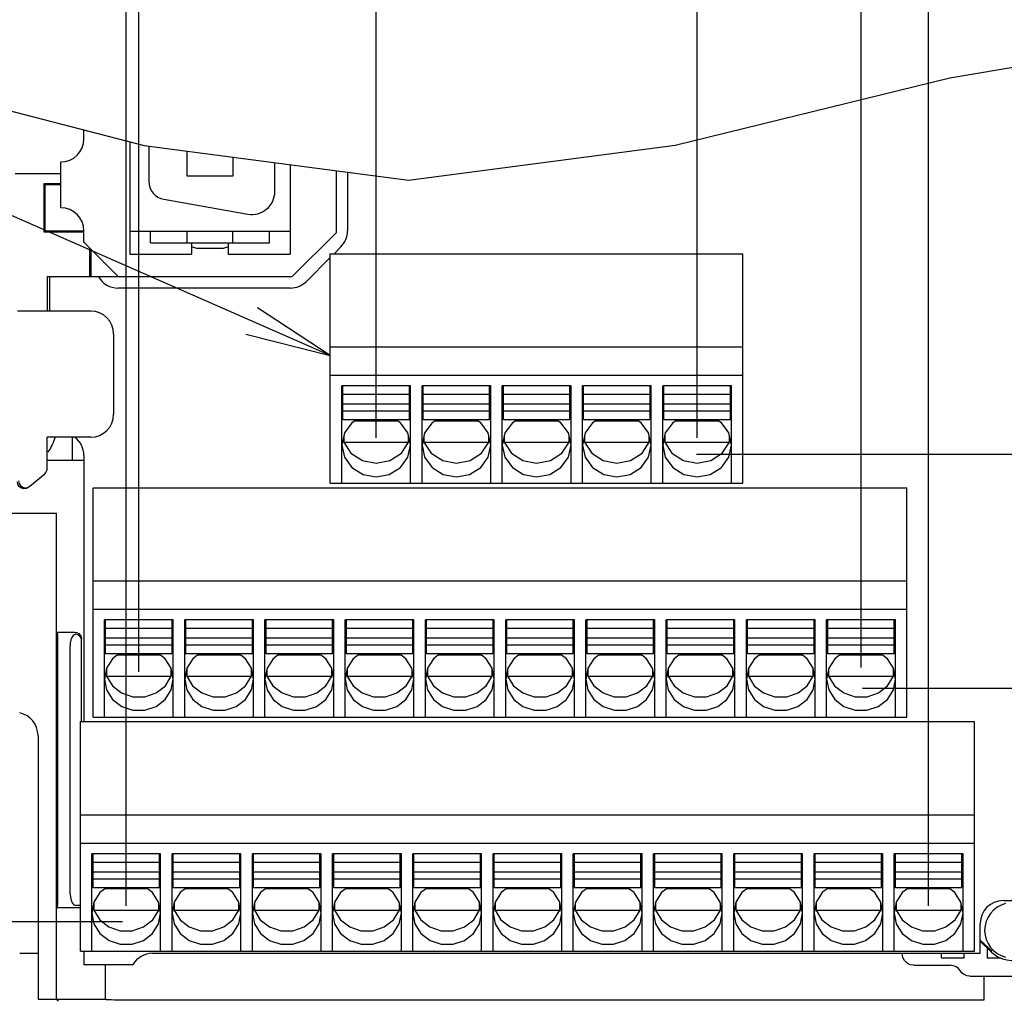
# Model space of a CAD drawing. Extents: x 36 to 410, y 13 to 287.
# Tile 11 of 16: x 227 to 262, y 83 to 117. Entities that reach past the tile are written whole.
import ezdxf

# ---------------------------------------------------------------- set-up
doc = ezdxf.new("R2010")
doc.units = 0
doc.header["$LTSCALE"] = 23.1
doc.layers.get('0').update_dxf_attribs({"linetype": 'CONTINUOUS'})
doc.layers.add('ALL_DIM', color=7, linetype='CONTINUOUS')
doc.layers.add('ALL_NOTE', color=7, linetype='CONTINUOUS')
doc.dimstyles.get("Standard").update_dxf_attribs({"dimtxt": 2.5, "dimasz": 2.5, "dimexe": 1.25, "dimexo": 0.625, "dimtad": 1, "dimcen": 2.5, "dimazin": 3, "dimtfac": 1, "dimtmove": 0, "dimatfit": 3})

# ---------------------------------------------------------------- blocks, each defined once
blk = doc.blocks.new('_OPEN')
at = {"color": 0, "linetype": 'BYBLOCK'}
for p, q in [((0, 0), (-1, 0.167)), ((-1, -0.167), (0, 0)), ((-1, 0), (0, 0))]:
    blk.add_line(p, q, dxfattribs=at)
blk = doc.blocks.new('*D22')
at = {"layer": 'ALL_DIM', "color": 2, "linetype": 'CONTINUOUS'}
for p, q in [((239.67, 102.38), (239.67, 129.848)), ((250.87, 102.38), (250.87, 129.848)), ((245.27, 128.848), (213.857, 128.848)), ((239.67, 128.848), (245.27, 128.848)), ((250.87, 128.848), (245.27, 128.848))]:
    blk.add_line(p, q, dxfattribs=at)
at = {"layer": 'ALL_DIM', "color": 2, "linetype": 'CONTINUOUS', "xscale": 3, "yscale": 3, "zscale": 3, "rotation": 180}
blk.add_blockref('_OPEN', (239.67, 128.848), dxfattribs=at)
at = {"layer": 'ALL_DIM', "color": 2, "linetype": 'CONTINUOUS', "xscale": 3, "yscale": 3, "zscale": 3}
blk.add_blockref('_OPEN', (250.87, 128.848), dxfattribs=at)
blk = doc.blocks.new('*D23')
at = {"layer": 'ALL_DIM', "color": 2, "linetype": 'CONTINUOUS'}
for p, q in [((250.87, 102.38), (250.87, 129.848)), ((258.95, 86.06), (258.95, 129.848)), ((250.87, 128.848), (245.87, 128.848)), ((245.87, 128.848), (254.91, 128.848)), ((269.925, 128.848), (254.91, 128.848)), ((258.95, 128.848), (269.925, 128.848))]:
    blk.add_line(p, q, dxfattribs=at)
at = {"layer": 'ALL_DIM', "color": 2, "linetype": 'CONTINUOUS', "xscale": 3, "yscale": 3, "zscale": 3}
blk.add_blockref('_OPEN', (250.87, 128.848), dxfattribs=at)
at = {"layer": 'ALL_DIM', "color": 2, "linetype": 'CONTINUOUS', "xscale": 3, "yscale": 3, "zscale": 3, "rotation": 180}
blk.add_blockref('_OPEN', (258.95, 128.848), dxfattribs=at)
blk = doc.blocks.new('*D24')
at = {"layer": 'ALL_DIM', "color": 2, "linetype": 'CONTINUOUS'}
for p, q in [((256.59, 126.818), (256.59, 136.335)), ((258.95, 86.06), (258.95, 136.335)), ((256.59, 135.335), (251.59, 135.335)), ((251.59, 135.335), (257.77, 135.335)), ((265.132, 135.335), (257.77, 135.335)), ((258.95, 135.335), (265.132, 135.335)), ((256.59, 94.375), (256.59, 120.742))]:
    blk.add_line(p, q, dxfattribs=at)
at = {"layer": 'ALL_DIM', "color": 2, "linetype": 'CONTINUOUS', "xscale": 3, "yscale": 3, "zscale": 3}
blk.add_blockref('_OPEN', (256.59, 135.335), dxfattribs=at)
at = {"layer": 'ALL_DIM', "color": 2, "linetype": 'CONTINUOUS', "xscale": 3, "yscale": 3, "zscale": 3, "rotation": 180}
blk.add_blockref('_OPEN', (258.95, 135.335), dxfattribs=at)
blk = doc.blocks.new('*D25')
at = {"layer": 'ALL_DIM', "color": 2, "linetype": 'CONTINUOUS'}
for p, q in [((231.39, 94.22), (231.39, 136.335)), ((256.59, 126.903), (256.59, 136.335)), ((231.39, 135.335), (243.99, 135.335)), ((256.59, 135.335), (243.99, 135.335))]:
    blk.add_line(p, q, dxfattribs=at)
at = {"layer": 'ALL_DIM', "color": 2, "linetype": 'CONTINUOUS', "xscale": 3, "yscale": 3, "zscale": 3, "rotation": 180}
blk.add_blockref('_OPEN', (231.39, 135.335), dxfattribs=at)
at = {"layer": 'ALL_DIM', "color": 2, "linetype": 'CONTINUOUS', "xscale": 3, "yscale": 3, "zscale": 3}
blk.add_blockref('_OPEN', (256.59, 135.335), dxfattribs=at)
blk = doc.blocks.new('*D26')
at = {"layer": 'ALL_DIM', "color": 2, "linetype": 'CONTINUOUS'}
for p, q in [((230.95, 86.06), (230.95, 144.48)), ((258.95, 86.06), (258.95, 144.48)), ((230.95, 143.48), (244.95, 143.48)), ((258.95, 143.48), (244.95, 143.48))]:
    blk.add_line(p, q, dxfattribs=at)
at = {"layer": 'ALL_DIM', "color": 2, "linetype": 'CONTINUOUS', "xscale": 3, "yscale": 3, "zscale": 3, "rotation": 180}
blk.add_blockref('_OPEN', (230.95, 143.48), dxfattribs=at)
at = {"layer": 'ALL_DIM', "color": 2, "linetype": 'CONTINUOUS', "xscale": 3, "yscale": 3, "zscale": 3}
blk.add_blockref('_OPEN', (258.95, 143.48), dxfattribs=at)
blk = doc.blocks.new('*D27')
at = {"layer": 'ALL_DIM', "color": 2, "linetype": 'CONTINUOUS'}
for p, q in [((197.07, 64.255), (197.07, 144.48)), ((230.95, 86.06), (230.95, 144.48)), ((197.07, 143.48), (214.01, 143.48)), ((230.95, 143.48), (214.01, 143.48))]:
    blk.add_line(p, q, dxfattribs=at)
at = {"layer": 'ALL_DIM', "color": 2, "linetype": 'CONTINUOUS', "xscale": 3, "yscale": 3, "zscale": 3, "rotation": 180}
blk.add_blockref('_OPEN', (197.07, 143.48), dxfattribs=at)
at = {"layer": 'ALL_DIM', "color": 2, "linetype": 'CONTINUOUS', "xscale": 3, "yscale": 3, "zscale": 3}
blk.add_blockref('_OPEN', (230.95, 143.48), dxfattribs=at)
blk = doc.blocks.new('*D29')
at = {"layer": 'ALL_DIM', "color": 2, "linetype": 'CONTINUOUS'}
for p, q in [((258.95, 86.06), (258.95, 123.322)), ((264.846, 86.06), (264.846, 123.322)), ((258.95, 122.322), (251.838, 122.322)), ((251.838, 122.322), (261.898, 122.322)), ((269.846, 122.322), (261.898, 122.322)), ((264.846, 122.322), (269.846, 122.322))]:
    blk.add_line(p, q, dxfattribs=at)
at = {"layer": 'ALL_DIM', "color": 2, "linetype": 'CONTINUOUS', "xscale": 3, "yscale": 3, "zscale": 3}
blk.add_blockref('_OPEN', (258.95, 122.322), dxfattribs=at)
at = {"layer": 'ALL_DIM', "color": 2, "linetype": 'CONTINUOUS', "xscale": 3, "yscale": 3, "zscale": 3, "rotation": 180}
blk.add_blockref('_OPEN', (264.846, 122.322), dxfattribs=at)
blk = doc.blocks.new('*D31')
at = {"layer": 'ALL_DIM', "color": 2, "linetype": 'CONTINUOUS'}
for p, q in [((176.769, 85.497), (171.744, 85.497)), ((172.744, 85.497), (172.744, 74.751)), ((230.822, 85.497), (183.016, 85.497)), ((172.744, 64.005), (172.744, 74.751)), ((194.58, 64.005), (171.744, 64.005))]:
    blk.add_line(p, q, dxfattribs=at)
at = {"layer": 'ALL_DIM', "color": 2, "linetype": 'CONTINUOUS', "xscale": 3, "yscale": 3, "zscale": 3}
for p, rotation in [((172.744, 85.497), 90), ((172.744, 64.005), 270)]:
    blk.add_blockref('_OPEN', p, dxfattribs=dict(at, rotation=rotation))
blk = doc.blocks.new('_DOT')
at = {"color": 0, "linetype": 'BYBLOCK'}
blk.add_line((-0.167, 0), (-1, 0), dxfattribs=at)
at = {"color": 0, "linetype": 'BYBLOCK', "const_width": 0.167}
blk.add_lwpolyline([(-0.083, 0, 1), (0.083, 0, 1)], format="xyb", close=True, dxfattribs=at)
blk = doc.blocks.new('*D32')
at = {"layer": 'ALL_DIM', "color": 2, "linetype": 'CONTINUOUS'}
for p, q in [((288.999, 93.657), (288.999, 98.657)), ((288.999, 98.657), (288.999, 89.577)), ((256.637, 93.657), (289.999, 93.657)), ((288.999, 74.81), (288.999, 89.577)), ((274.761, 85.497), (289.999, 85.497)), ((288.999, 85.497), (288.999, 74.81))]:
    blk.add_line(p, q, dxfattribs=at)
at = {"layer": 'ALL_DIM', "color": 2, "linetype": 'CONTINUOUS', "xscale": 3, "yscale": 3, "zscale": 3}
for name, p, rotation in [('_DOT', (288.999, 93.657), 270), ('_OPEN', (288.999, 85.497), 90)]:
    blk.add_blockref(name, p, dxfattribs=dict(at, rotation=rotation))
blk = doc.blocks.new('*D33')
at = {"layer": 'ALL_DIM', "color": 2, "linetype": 'CONTINUOUS'}
for p, q in [((288.999, 101.817), (288.999, 113.199)), ((288.999, 113.199), (288.999, 97.737)), ((250.843, 101.817), (289.999, 101.817)), ((288.999, 88.657), (288.999, 97.737)), ((269.32, 93.657), (289.999, 93.657)), ((288.999, 93.657), (288.999, 88.657))]:
    blk.add_line(p, q, dxfattribs=at)
at = {"layer": 'ALL_DIM', "color": 2, "linetype": 'CONTINUOUS', "xscale": 3, "yscale": 3, "zscale": 3}
for name, p, rotation in [('_OPEN', (288.999, 101.817), 270), ('_DOT', (288.999, 93.657), 90)]:
    blk.add_blockref(name, p, dxfattribs=dict(at, rotation=rotation))

msp = doc.modelspace()

# ---------------------------------------------------------------- linework, layer by layer
at = {"color": 7, "linetype": 'CONTINUOUS'}
for p, q in [((259.691, 114.941), (269.436, 116.577)), ((222.066, 115.038), (231.58, 112.575)), ((250.102, 112.592), (259.691, 114.941)), ((229.47, 112.805), (229.47, 113.121)), ((231.07, 112.707), (231.07, 108.793)), ((231.58, 112.575), (240.804, 111.371)), ((231.734, 112.555), (231.734, 111.333)), ((233.07, 111.513), (233.07, 112.381)), ((240.804, 111.371), (250.102, 112.592)), ((234.67, 112.172), (234.67, 111.513)), ((228.67, 110.405), (228.67, 112.005)), ((236.134, 110.973), (236.134, 111.981)), ((236.67, 111.911), (236.67, 108.793)), ((238.27, 111.702), (238.27, 109.536)), ((227.07, 111.605), (228.67, 111.605)), ((234.67, 111.513), (233.07, 111.513)), ((238.67, 111.65), (238.67, 109.605)), ((228.068, 111.247), (228.068, 109.563)), ((228.068, 111.247), (228.11, 111.205)), ((228.67, 111.247), (228.068, 111.247)), ((228.11, 111.205), (228.11, 109.605)), ((228.67, 111.205), (228.11, 111.205)), ((232.263, 110.702), (235.196, 110.185)), ((228.068, 109.563), (228.11, 109.605)), ((228.068, 109.563), (229.47, 109.563)), ((228.11, 109.605), (229.47, 109.605)), ((229.47, 109.205), (229.47, 109.605)), ((231.07, 109.589), (236.67, 109.589)), ((231.79, 109.189), (231.79, 109.589)), ((233.07, 109.189), (233.07, 109.589)), ((234.67, 109.189), (234.67, 109.589)), ((235.95, 109.189), (235.95, 109.589)), ((238.27, 109.536), (236.739, 108.005)), ((229.47, 109.205), (230.67, 108.005)), ((229.668, 109.007), (229.668, 108.005)), ((229.71, 108.965), (229.71, 108.005)), ((231.79, 109.189), (235.95, 109.189)), ((233.23, 109.189), (233.23, 108.793)), ((233.41, 108.989), (233.23, 109.041)), ((234.33, 108.989), (233.41, 108.989)), ((234.51, 109.041), (234.33, 108.989)), ((234.51, 109.189), (234.51, 108.793)), ((238.436, 109.04), (238.201, 108.805)), ((231.07, 108.793), (233.23, 108.793)), ((234.51, 108.793), (236.67, 108.793)), ((238.07, 108.674), (237.236, 107.84)), ((238.07, 100.805), (238.07, 108.805)), ((238.07, 108.805), (252.47, 108.805)), ((252.47, 100.805), (252.47, 108.805)), ((228.19, 108.005), (228.19, 106.805)), ((228.19, 108.005), (236.739, 108.005)), ((228.27, 108.005), (228.27, 106.805)), ((236.67, 107.605), (230.67, 107.605)), ((229.71, 106.805), (227.15, 106.805)), ((230.51, 106.005), (230.51, 103.205)), ((238.07, 105.552), (252.47, 105.552)), ((238.07, 104.565), (252.47, 104.565)), ((238.47, 100.805), (238.47, 104.197)), ((240.87, 104.197), (238.47, 104.197)), ((238.51, 103.014), (238.51, 104.192)), ((240.83, 103.014), (240.83, 104.192)), ((240.87, 100.805), (240.87, 104.197)), ((241.27, 100.805), (241.27, 104.197)), ((243.67, 104.197), (241.27, 104.197)), ((241.31, 103.014), (241.31, 104.192)), ((243.63, 103.014), (243.63, 104.192)), ((243.67, 100.805), (243.67, 104.197)), ((244.07, 100.805), (244.07, 104.197)), ((246.47, 104.197), (244.07, 104.197)), ((244.11, 103.014), (244.11, 104.192)), ((246.43, 103.014), (246.43, 104.192)), ((246.47, 100.805), (246.47, 104.197)), ((246.87, 100.805), (246.87, 104.197)), ((249.27, 104.197), (246.87, 104.197)), ((246.91, 103.014), (246.91, 104.192)), ((249.23, 103.014), (249.23, 104.192)), ((249.27, 100.805), (249.27, 104.197)), ((249.67, 100.805), (249.67, 104.197)), ((252.07, 104.197), (249.67, 104.197)), ((249.71, 103.014), (249.71, 104.192)), ((252.03, 103.014), (252.03, 104.192)), ((252.07, 100.805), (252.07, 104.197)), ((240.83, 103.897), (238.51, 103.897)), ((243.63, 103.897), (241.31, 103.897)), ((246.43, 103.897), (244.11, 103.897)), ((249.23, 103.897), (246.91, 103.897)), ((252.03, 103.897), (249.71, 103.897)), ((240.83, 103.559), (238.51, 103.559)), ((243.63, 103.559), (241.31, 103.559)), ((246.43, 103.559), (244.11, 103.559)), ((249.23, 103.559), (246.91, 103.559)), ((252.03, 103.559), (249.71, 103.559)), ((240.83, 103.308), (238.51, 103.308)), ((243.63, 103.308), (241.31, 103.308)), ((246.43, 103.308), (244.11, 103.308)), ((249.23, 103.308), (246.91, 103.308)), ((252.03, 103.308), (249.71, 103.308)), ((240.83, 103.014), (238.51, 103.014)), ((240.426, 102.968), (238.914, 102.968)), ((243.63, 103.014), (241.31, 103.014)), ((243.226, 102.968), (241.714, 102.968)), ((246.43, 103.014), (244.11, 103.014)), ((246.026, 102.968), (244.514, 102.968)), ((249.23, 103.014), (246.91, 103.014)), ((248.826, 102.968), (247.314, 102.968)), ((252.03, 103.014), (249.71, 103.014)), ((251.626, 102.968), (250.114, 102.968)), ((228.19, 101.317), (228.19, 102.405)), ((229.71, 102.405), (228.19, 102.405)), ((229.07, 101.605), (229.07, 102.405)), ((238.539, 102.448), (238.539, 102.232)), ((240.801, 102.232), (240.801, 102.448)), ((241.339, 102.448), (241.339, 102.232)), ((243.601, 102.232), (243.601, 102.448)), ((244.139, 102.448), (244.139, 102.232)), ((246.401, 102.232), (246.401, 102.448)), ((246.939, 102.448), (246.939, 102.232)), ((249.201, 102.232), (249.201, 102.448)), ((249.739, 102.448), (249.739, 102.232)), ((252.001, 102.232), (252.001, 102.448)), ((238.512, 102.325), (238.539, 102.232)), ((238.539, 102.232), (240.801, 102.232)), ((240.549, 101.848), (240.801, 102.232)), ((240.801, 102.232), (240.828, 102.325)), ((241.312, 102.325), (241.339, 102.232)), ((241.339, 102.232), (243.601, 102.232)), ((243.349, 101.848), (243.601, 102.232)), ((243.601, 102.232), (243.628, 102.325)), ((244.112, 102.325), (244.139, 102.232)), ((244.139, 102.232), (246.401, 102.232)), ((246.149, 101.848), (246.401, 102.232)), ((246.401, 102.232), (246.428, 102.325)), ((246.912, 102.325), (246.939, 102.232)), ((246.939, 102.232), (249.201, 102.232)), ((248.949, 101.848), (249.201, 102.232)), ((249.201, 102.232), (249.228, 102.325)), ((249.712, 102.325), (249.739, 102.232)), ((249.739, 102.232), (252.001, 102.232)), ((251.749, 101.848), (252.001, 102.232)), ((252.001, 102.232), (252.028, 102.325)), ((229.47, 101.765), (229.47, 92.485)), ((228.19, 101.605), (229.47, 101.605)), ((227.586, 100.699), (228.104, 101.133)), ((227.507, 100.655), (227.586, 100.699)), ((238.07, 100.805), (252.47, 100.805)), ((227.544, 100.663), (227.466, 100.619)), ((229.79, 92.645), (229.79, 100.645)), ((229.79, 100.645), (258.19, 100.645)), ((258.19, 92.645), (258.19, 100.645)), ((225.598, 99.759), (228.51, 99.759)), ((228.51, 82.805), (228.51, 99.759)), ((229.79, 97.392), (258.19, 97.392)), ((229.79, 96.405), (258.19, 96.405)), ((230.19, 92.645), (230.19, 96.037)), ((232.59, 96.037), (230.19, 96.037)), ((230.23, 94.854), (230.23, 96.032)), ((232.55, 94.854), (232.55, 96.032)), ((232.59, 92.645), (232.59, 96.037)), ((232.99, 92.645), (232.99, 96.037)), ((235.39, 96.037), (232.99, 96.037)), ((233.03, 94.854), (233.03, 96.032)), ((235.35, 94.854), (235.35, 96.032)), ((235.39, 92.645), (235.39, 96.037)), ((235.79, 92.645), (235.79, 96.037)), ((238.19, 96.037), (235.79, 96.037)), ((235.83, 94.854), (235.83, 96.032)), ((238.15, 94.854), (238.15, 96.032)), ((238.19, 92.645), (238.19, 96.037)), ((238.59, 92.645), (238.59, 96.037)), ((240.99, 96.037), (238.59, 96.037)), ((238.63, 94.854), (238.63, 96.032)), ((240.95, 94.854), (240.95, 96.032)), ((240.99, 92.645), (240.99, 96.037)), ((241.39, 92.645), (241.39, 96.037)), ((243.79, 96.037), (241.39, 96.037)), ((241.43, 94.854), (241.43, 96.032)), ((243.75, 94.854), (243.75, 96.032)), ((243.79, 92.645), (243.79, 96.037)), ((244.19, 92.645), (244.19, 96.037)), ((246.59, 96.037), (244.19, 96.037)), ((244.23, 94.854), (244.23, 96.032)), ((246.55, 94.854), (246.55, 96.032)), ((246.59, 92.645), (246.59, 96.037)), ((246.99, 92.645), (246.99, 96.037)), ((249.39, 96.037), (246.99, 96.037)), ((247.03, 94.854), (247.03, 96.032)), ((249.35, 94.854), (249.35, 96.032)), ((249.39, 92.645), (249.39, 96.037)), ((249.79, 92.645), (249.79, 96.037)), ((252.19, 96.037), (249.79, 96.037)), ((249.83, 94.854), (249.83, 96.032)), ((252.15, 94.854), (252.15, 96.032)), ((252.19, 92.645), (252.19, 96.037)), ((254.99, 96.037), (252.59, 96.037)), ((252.59, 92.645), (252.59, 96.037)), ((252.63, 94.854), (252.63, 96.032)), ((254.95, 94.854), (254.95, 96.032)), ((254.99, 92.645), (254.99, 96.037)), ((257.79, 96.037), (255.39, 96.037)), ((255.39, 92.645), (255.39, 96.037)), ((255.43, 94.854), (255.43, 96.032)), ((257.75, 94.854), (257.75, 96.032)), ((257.79, 92.645), (257.79, 96.037)), ((228.56, 95.534), (228.51, 95.605)), ((228.51, 95.605), (229.15, 95.605)), ((232.55, 95.737), (230.23, 95.737)), ((235.35, 95.737), (233.03, 95.737)), ((238.15, 95.737), (235.83, 95.737)), ((240.95, 95.737), (238.63, 95.737)), ((243.75, 95.737), (241.43, 95.737)), ((246.55, 95.737), (244.23, 95.737)), ((249.35, 95.737), (247.03, 95.737)), ((252.15, 95.737), (249.83, 95.737)), ((254.95, 95.737), (252.63, 95.737)), ((257.75, 95.737), (255.43, 95.737)), ((229.39, 92.485), (229.39, 95.301)), ((232.55, 95.399), (230.23, 95.399)), ((235.35, 95.399), (233.03, 95.399)), ((238.15, 95.399), (235.83, 95.399)), ((240.95, 95.399), (238.63, 95.399)), ((243.75, 95.399), (241.43, 95.399)), ((246.55, 95.399), (244.23, 95.399)), ((249.35, 95.399), (247.03, 95.399)), ((252.15, 95.399), (249.83, 95.399)), ((254.95, 95.399), (252.63, 95.399)), ((257.75, 95.399), (255.43, 95.399)), ((228.565, 86.476), (228.565, 95.134)), ((228.99, 86.476), (228.99, 95.134)), ((232.55, 95.148), (230.23, 95.148)), ((232.55, 94.854), (230.23, 94.854)), ((235.35, 95.148), (233.03, 95.148)), ((235.35, 94.854), (233.03, 94.854)), ((238.15, 95.148), (235.83, 95.148)), ((238.15, 94.854), (235.83, 94.854)), ((240.95, 95.148), (238.63, 95.148)), ((240.95, 94.854), (238.63, 94.854)), ((243.75, 95.148), (241.43, 95.148)), ((243.75, 94.854), (241.43, 94.854)), ((246.55, 95.148), (244.23, 95.148)), ((246.55, 94.854), (244.23, 94.854)), ((249.35, 95.148), (247.03, 95.148)), ((249.35, 94.854), (247.03, 94.854)), ((252.15, 95.148), (249.83, 95.148)), ((252.15, 94.854), (249.83, 94.854)), ((254.95, 95.148), (252.63, 95.148)), ((254.95, 94.854), (252.63, 94.854)), ((257.75, 95.148), (255.43, 95.148)), ((257.75, 94.854), (255.43, 94.854)), ((232.143, 94.808), (230.637, 94.808)), ((234.943, 94.808), (233.437, 94.808)), ((237.743, 94.808), (236.237, 94.808)), ((240.543, 94.808), (239.037, 94.808)), ((243.343, 94.808), (241.837, 94.808)), ((246.143, 94.808), (244.637, 94.808)), ((248.943, 94.808), (247.437, 94.808)), ((251.743, 94.808), (250.237, 94.808)), ((254.543, 94.808), (253.037, 94.808)), ((257.343, 94.808), (255.837, 94.808)), ((230.229, 94.175), (230.259, 94.072)), ((230.259, 94.328), (230.259, 94.072)), ((232.521, 94.072), (232.521, 94.328)), ((232.521, 94.072), (232.551, 94.175)), ((233.029, 94.175), (233.059, 94.072)), ((233.059, 94.328), (233.059, 94.072)), ((235.321, 94.072), (235.321, 94.328)), ((235.321, 94.072), (235.351, 94.175)), ((235.829, 94.175), (235.859, 94.072)), ((235.859, 94.328), (235.859, 94.072)), ((238.121, 94.072), (238.121, 94.328)), ((238.121, 94.072), (238.151, 94.175)), ((238.629, 94.175), (238.659, 94.072)), ((238.659, 94.328), (238.659, 94.072)), ((240.921, 94.072), (240.921, 94.328)), ((240.921, 94.072), (240.951, 94.175)), ((241.429, 94.175), (241.459, 94.072)), ((241.459, 94.328), (241.459, 94.072)), ((243.721, 94.072), (243.721, 94.328)), ((243.721, 94.072), (243.751, 94.175)), ((244.229, 94.175), (244.259, 94.072)), ((244.259, 94.328), (244.259, 94.072)), ((246.521, 94.072), (246.521, 94.328)), ((246.521, 94.072), (246.551, 94.175)), ((247.029, 94.175), (247.059, 94.072)), ((247.059, 94.328), (247.059, 94.072)), ((249.321, 94.072), (249.321, 94.328)), ((249.321, 94.072), (249.351, 94.175)), ((249.829, 94.175), (249.859, 94.072)), ((249.859, 94.328), (249.859, 94.072)), ((252.121, 94.072), (252.121, 94.328)), ((252.121, 94.072), (252.151, 94.175)), ((252.629, 94.175), (252.659, 94.072)), ((252.659, 94.328), (252.659, 94.072)), ((254.921, 94.072), (254.921, 94.328)), ((254.921, 94.072), (254.951, 94.175)), ((255.429, 94.175), (255.459, 94.072)), ((255.459, 94.328), (255.459, 94.072)), ((257.721, 94.072), (257.721, 94.328)), ((257.721, 94.072), (257.751, 94.175)), ((230.259, 94.072), (232.521, 94.072)), ((232.314, 93.736), (232.521, 94.072)), ((233.059, 94.072), (235.321, 94.072)), ((235.114, 93.736), (235.321, 94.072)), ((235.859, 94.072), (238.121, 94.072)), ((237.914, 93.736), (238.121, 94.072)), ((238.659, 94.072), (240.921, 94.072)), ((240.714, 93.736), (240.921, 94.072)), ((241.459, 94.072), (243.721, 94.072)), ((243.514, 93.736), (243.721, 94.072)), ((244.259, 94.072), (246.521, 94.072)), ((246.314, 93.736), (246.521, 94.072)), ((247.059, 94.072), (249.321, 94.072)), ((249.114, 93.736), (249.321, 94.072)), ((249.859, 94.072), (252.121, 94.072)), ((251.914, 93.736), (252.121, 94.072)), ((252.659, 94.072), (254.921, 94.072)), ((254.714, 93.736), (254.921, 94.072)), ((255.459, 94.072), (257.721, 94.072)), ((257.514, 93.736), (257.721, 94.072)), ((229.35, 84.485), (229.35, 92.485)), ((229.35, 92.485), (260.55, 92.485)), ((229.79, 92.645), (258.19, 92.645)), ((260.55, 84.485), (260.55, 92.485)), ((227.87, 92.005), (227.87, 82.805)), ((229.35, 89.232), (260.55, 89.232)), ((229.35, 88.245), (260.55, 88.245)), ((229.75, 84.485), (229.75, 87.877)), ((232.15, 87.877), (229.75, 87.877)), ((229.79, 86.694), (229.79, 87.872)), ((232.11, 86.694), (232.11, 87.872)), ((232.15, 84.485), (232.15, 87.877)), ((232.55, 84.485), (232.55, 87.877)), ((234.95, 87.877), (232.55, 87.877)), ((232.59, 86.694), (232.59, 87.872)), ((234.91, 86.694), (234.91, 87.872)), ((234.95, 84.485), (234.95, 87.877)), ((235.35, 84.485), (235.35, 87.877)), ((237.75, 87.877), (235.35, 87.877)), ((235.39, 86.694), (235.39, 87.872)), ((237.71, 86.694), (237.71, 87.872)), ((237.75, 84.485), (237.75, 87.877)), ((238.15, 84.485), (238.15, 87.877)), ((240.55, 87.877), (238.15, 87.877)), ((238.19, 86.694), (238.19, 87.872)), ((240.51, 86.694), (240.51, 87.872)), ((240.55, 84.485), (240.55, 87.877)), ((240.95, 84.485), (240.95, 87.877)), ((243.35, 87.877), (240.95, 87.877)), ((240.99, 86.694), (240.99, 87.872)), ((243.31, 86.694), (243.31, 87.872)), ((243.35, 84.485), (243.35, 87.877)), ((246.15, 87.877), (243.75, 87.877)), ((243.75, 84.485), (243.75, 87.877)), ((243.79, 86.694), (243.79, 87.872)), ((246.11, 86.694), (246.11, 87.872)), ((246.15, 84.485), (246.15, 87.877)), ((248.95, 87.877), (246.55, 87.877)), ((246.55, 84.485), (246.55, 87.877)), ((246.59, 86.694), (246.59, 87.872)), ((248.91, 86.694), (248.91, 87.872)), ((248.95, 84.485), (248.95, 87.877)), ((251.75, 87.877), (249.35, 87.877)), ((249.35, 84.485), (249.35, 87.877)), ((249.39, 86.694), (249.39, 87.872)), ((251.71, 86.694), (251.71, 87.872)), ((251.75, 84.485), (251.75, 87.877)), ((254.55, 87.877), (252.15, 87.877)), ((252.15, 84.485), (252.15, 87.877)), ((252.19, 86.694), (252.19, 87.872)), ((254.51, 86.694), (254.51, 87.872)), ((254.55, 84.485), (254.55, 87.877)), ((257.35, 87.877), (254.95, 87.877)), ((254.95, 84.485), (254.95, 87.877)), ((254.99, 86.694), (254.99, 87.872)), ((257.31, 86.694), (257.31, 87.872)), ((257.35, 84.485), (257.35, 87.877)), ((260.15, 87.877), (257.75, 87.877)), ((257.75, 84.485), (257.75, 87.877)), ((257.79, 86.694), (257.79, 87.872)), ((260.11, 86.694), (260.11, 87.872)), ((260.15, 84.485), (260.15, 87.877)), ((232.11, 87.577), (229.79, 87.577)), ((234.91, 87.577), (232.59, 87.577)), ((237.71, 87.577), (235.39, 87.577)), ((240.51, 87.577), (238.19, 87.577)), ((243.31, 87.577), (240.99, 87.577)), ((246.11, 87.577), (243.79, 87.577)), ((248.91, 87.577), (246.59, 87.577)), ((251.71, 87.577), (249.39, 87.577)), ((254.51, 87.577), (252.19, 87.577)), ((257.31, 87.577), (254.99, 87.577)), ((260.11, 87.577), (257.79, 87.577)), ((232.11, 87.239), (229.79, 87.239)), ((232.11, 86.988), (229.79, 86.988)), ((234.91, 87.239), (232.59, 87.239)), ((234.91, 86.988), (232.59, 86.988)), ((237.71, 87.239), (235.39, 87.239)), ((237.71, 86.988), (235.39, 86.988)), ((240.51, 87.239), (238.19, 87.239)), ((240.51, 86.988), (238.19, 86.988)), ((243.31, 87.239), (240.99, 87.239)), ((243.31, 86.988), (240.99, 86.988)), ((246.11, 87.239), (243.79, 87.239)), ((246.11, 86.988), (243.79, 86.988)), ((248.91, 87.239), (246.59, 87.239)), ((248.91, 86.988), (246.59, 86.988)), ((251.71, 87.239), (249.39, 87.239)), ((251.71, 86.988), (249.39, 86.988)), ((254.51, 87.239), (252.19, 87.239)), ((254.51, 86.988), (252.19, 86.988)), ((257.31, 87.239), (254.99, 87.239)), ((257.31, 86.988), (254.99, 86.988)), ((260.11, 87.239), (257.79, 87.239)), ((260.11, 86.988), (257.79, 86.988)), ((232.11, 86.694), (229.79, 86.694)), ((231.703, 86.648), (230.197, 86.648)), ((234.91, 86.694), (232.59, 86.694)), ((234.503, 86.648), (232.997, 86.648)), ((237.71, 86.694), (235.39, 86.694)), ((237.303, 86.648), (235.797, 86.648)), ((240.51, 86.694), (238.19, 86.694)), ((240.103, 86.648), (238.597, 86.648)), ((243.31, 86.694), (240.99, 86.694)), ((242.903, 86.648), (241.397, 86.648)), ((246.11, 86.694), (243.79, 86.694)), ((245.703, 86.648), (244.197, 86.648)), ((248.91, 86.694), (246.59, 86.694)), ((248.503, 86.648), (246.997, 86.648)), ((251.71, 86.694), (249.39, 86.694)), ((251.303, 86.648), (249.797, 86.648)), ((254.51, 86.694), (252.19, 86.694)), ((254.103, 86.648), (252.597, 86.648)), ((257.31, 86.694), (254.99, 86.694)), ((256.903, 86.648), (255.397, 86.648)), ((260.11, 86.694), (257.79, 86.694)), ((259.703, 86.648), (258.197, 86.648)), ((261.55, 86.245), (262.19, 86.245)), ((228.51, 86.005), (228.56, 86.077)), ((228.51, 86.005), (229.35, 86.005)), ((229.35, 86.071), (229.187, 86.077)), ((229.789, 86.015), (229.819, 85.912)), ((229.819, 86.168), (229.819, 85.912)), ((229.819, 85.912), (232.081, 85.912)), ((231.874, 85.576), (232.081, 85.912)), ((232.081, 85.912), (232.081, 86.168)), ((232.081, 85.912), (232.111, 86.015)), ((232.589, 86.015), (232.619, 85.912)), ((232.619, 86.168), (232.619, 85.912)), ((232.619, 85.912), (234.881, 85.912)), ((234.674, 85.576), (234.881, 85.912)), ((234.881, 85.912), (234.881, 86.168)), ((234.881, 85.912), (234.911, 86.015)), ((235.389, 86.015), (235.419, 85.912)), ((235.419, 86.168), (235.419, 85.912)), ((235.419, 85.912), (237.681, 85.912)), ((237.474, 85.576), (237.681, 85.912)), ((237.681, 85.912), (237.681, 86.168)), ((237.681, 85.912), (237.711, 86.015)), ((238.189, 86.015), (238.219, 85.912)), ((238.219, 86.168), (238.219, 85.912)), ((238.219, 85.912), (240.481, 85.912)), ((240.274, 85.576), (240.481, 85.912)), ((240.481, 85.912), (240.481, 86.168)), ((240.481, 85.912), (240.511, 86.015)), ((240.989, 86.015), (241.019, 85.912)), ((241.019, 86.168), (241.019, 85.912)), ((241.019, 85.912), (243.281, 85.912)), ((243.074, 85.576), (243.281, 85.912)), ((243.281, 85.912), (243.281, 86.168)), ((243.281, 85.912), (243.311, 86.015)), ((243.789, 86.015), (243.819, 85.912)), ((243.819, 86.168), (243.819, 85.912)), ((243.819, 85.912), (246.081, 85.912)), ((245.874, 85.576), (246.081, 85.912)), ((246.081, 85.912), (246.081, 86.168)), ((246.081, 85.912), (246.111, 86.015)), ((246.589, 86.015), (246.619, 85.912)), ((246.619, 86.168), (246.619, 85.912)), ((246.619, 85.912), (248.881, 85.912)), ((248.674, 85.576), (248.881, 85.912)), ((248.881, 85.912), (248.881, 86.168)), ((248.881, 85.912), (248.911, 86.015)), ((249.389, 86.015), (249.419, 85.912)), ((249.419, 86.168), (249.419, 85.912)), ((249.419, 85.912), (251.681, 85.912)), ((251.474, 85.576), (251.681, 85.912)), ((251.681, 85.912), (251.681, 86.168)), ((251.681, 85.912), (251.711, 86.015)), ((252.189, 86.015), (252.219, 85.912)), ((252.219, 86.168), (252.219, 85.912)), ((252.219, 85.912), (254.481, 85.912)), ((254.274, 85.576), (254.481, 85.912)), ((254.481, 85.912), (254.481, 86.168)), ((254.481, 85.912), (254.511, 86.015)), ((254.989, 86.015), (255.019, 85.912)), ((255.019, 86.168), (255.019, 85.912)), ((255.019, 85.912), (257.281, 85.912)), ((257.074, 85.576), (257.281, 85.912)), ((257.281, 85.912), (257.281, 86.168)), ((257.281, 85.912), (257.311, 86.015)), ((257.789, 86.015), (257.819, 85.912)), ((257.819, 86.168), (257.819, 85.912)), ((257.819, 85.912), (260.081, 85.912)), ((259.874, 85.576), (260.081, 85.912)), ((260.081, 85.912), (260.081, 86.168)), ((260.081, 85.912), (260.111, 86.015)), ((260.75, 84.405), (260.75, 85.445)), ((261.14, 84.449), (260.75, 84.826)), ((260.99, 84.595), (260.99, 84.245)), ((229.35, 84.485), (260.55, 84.485)), ((229.47, 84.485), (229.47, 84.005)), ((231.87, 84.405), (260.75, 84.405)), ((258.03, 84.405), (258.03, 84.386)), ((259.39, 84.405), (259.39, 84.245)), ((259.39, 84.245), (260.19, 84.245)), ((260.19, 84.245), (260.19, 84.405)), ((260.99, 84.245), (261.465, 84.245)), ((231.177, 84.005), (229.47, 84.005)), ((230.228, 82.805), (230.228, 84.005)), ((258.43, 83.986), (259.711, 83.986)), ((260.392, 83.605), (263.23, 83.605)), ((260.87, 83.605), (260.87, 82.773)), ((227.87, 82.805), (230.228, 82.805)), ((228.51, 82.805), (228.587, 82.751)), ((230.263, 82.781), (230.228, 82.805))]:
    msp.add_line(p, q, dxfattribs=at)
at = {"color": 3, "linetype": 'CONTINUOUS'}
msp.add_line((227.23, 84.405), (227.87, 84.405), dxfattribs=at)
at = {"color": 7, "linetype": 'CONTINUOUS'}
for points in [[(238.989, 103.014), (238.822, 102.911), (238.561, 102.553), (238.47, 102.13)], [(240.87, 102.13), (240.779, 102.553), (240.519, 102.911), (240.351, 103.014)], [(241.789, 103.014), (241.622, 102.911), (241.361, 102.553), (241.27, 102.13)], [(243.67, 102.13), (243.579, 102.553), (243.319, 102.911), (243.151, 103.014)], [(244.589, 103.014), (244.422, 102.911), (244.161, 102.553), (244.07, 102.13)], [(246.47, 102.13), (246.379, 102.553), (246.119, 102.911), (245.951, 103.014)], [(247.389, 103.014), (247.222, 102.911), (246.961, 102.553), (246.87, 102.13)], [(249.27, 102.13), (249.179, 102.553), (248.919, 102.911), (248.751, 103.014)], [(250.189, 103.014), (250.022, 102.911), (249.761, 102.553), (249.67, 102.13)], [(252.07, 102.13), (251.979, 102.553), (251.719, 102.911), (251.551, 103.014)], [(238.47, 102.13), (238.561, 101.708), (238.822, 101.349), (239.211, 101.11), (239.67, 101.026), (240.129, 101.11), (240.519, 101.349), (240.779, 101.708), (240.87, 102.13)], [(238.539, 102.232), (238.791, 101.848), (239.191, 101.588), (239.67, 101.496), (240.149, 101.588), (240.549, 101.848)], [(241.27, 102.13), (241.361, 101.708), (241.622, 101.349), (242.011, 101.11), (242.47, 101.026), (242.929, 101.11), (243.319, 101.349), (243.579, 101.708), (243.67, 102.13)], [(241.339, 102.232), (241.591, 101.848), (241.991, 101.588), (242.47, 101.496), (242.949, 101.588), (243.349, 101.848)], [(244.07, 102.13), (244.161, 101.708), (244.422, 101.349), (244.811, 101.11), (245.27, 101.026), (245.729, 101.11), (246.119, 101.349), (246.379, 101.708), (246.47, 102.13)], [(244.139, 102.232), (244.391, 101.848), (244.791, 101.588), (245.27, 101.496), (245.749, 101.588), (246.149, 101.848)], [(246.87, 102.13), (246.961, 101.708), (247.222, 101.349), (247.611, 101.11), (248.07, 101.026), (248.529, 101.11), (248.919, 101.349), (249.179, 101.708), (249.27, 102.13)], [(246.939, 102.232), (247.191, 101.848), (247.591, 101.588), (248.07, 101.496), (248.549, 101.588), (248.949, 101.848)], [(249.67, 102.13), (249.761, 101.708), (250.022, 101.349), (250.411, 101.11), (250.87, 101.026), (251.329, 101.11), (251.719, 101.349), (251.979, 101.708), (252.07, 102.13)], [(249.739, 102.232), (249.991, 101.848), (250.391, 101.588), (250.87, 101.496), (251.349, 101.588), (251.749, 101.848)], [(227.466, 100.619), (227.376, 100.608), (227.289, 100.63), (227.215, 100.682), (227.167, 100.759), (227.15, 100.847)], [(227.192, 100.882), (227.209, 100.794), (227.257, 100.718), (227.33, 100.665), (227.418, 100.643), (227.507, 100.655)], [(228.565, 95.134), (228.565, 95.256), (228.564, 95.367), (228.563, 95.455), (228.561, 95.513), (228.56, 95.534)], [(229.15, 95.526), (229.096, 95.487), (229.05, 95.42), (229.017, 95.334), (228.997, 95.237), (228.99, 95.134)], [(229.15, 95.605), (229.224, 95.593), (229.291, 95.559), (229.344, 95.506), (229.378, 95.439), (229.39, 95.365)], [(229.187, 95.531), (229.168, 95.531), (229.15, 95.526)], [(229.39, 95.301), (229.386, 95.347), (229.372, 95.39), (229.353, 95.428), (229.328, 95.46), (229.298, 95.487), (229.265, 95.507), (229.228, 95.522), (229.187, 95.531)], [(230.696, 94.854), (230.471, 94.68), (230.262, 94.348), (230.19, 93.97)], [(232.59, 93.97), (232.518, 94.348), (232.309, 94.68), (232.084, 94.854)], [(233.496, 94.854), (233.271, 94.68), (233.062, 94.348), (232.99, 93.97)], [(235.39, 93.97), (235.318, 94.348), (235.109, 94.68), (234.884, 94.854)], [(236.296, 94.854), (236.071, 94.68), (235.862, 94.348), (235.79, 93.97)], [(238.19, 93.97), (238.118, 94.348), (237.909, 94.68), (237.684, 94.854)], [(239.096, 94.854), (238.871, 94.68), (238.662, 94.348), (238.59, 93.97)], [(240.99, 93.97), (240.918, 94.348), (240.709, 94.68), (240.484, 94.854)], [(241.896, 94.854), (241.671, 94.68), (241.462, 94.348), (241.39, 93.97)], [(243.79, 93.97), (243.718, 94.348), (243.509, 94.68), (243.284, 94.854)], [(244.696, 94.854), (244.471, 94.68), (244.262, 94.348), (244.19, 93.97)], [(246.59, 93.97), (246.518, 94.348), (246.309, 94.68), (246.084, 94.854)], [(247.496, 94.854), (247.271, 94.68), (247.062, 94.348), (246.99, 93.97)], [(249.39, 93.97), (249.318, 94.348), (249.109, 94.68), (248.884, 94.854)], [(250.296, 94.854), (250.071, 94.68), (249.862, 94.348), (249.79, 93.97)], [(252.19, 93.97), (252.118, 94.348), (251.909, 94.68), (251.684, 94.854)], [(253.096, 94.854), (252.871, 94.68), (252.662, 94.348), (252.59, 93.97)], [(254.99, 93.97), (254.918, 94.348), (254.709, 94.68), (254.484, 94.854)], [(255.896, 94.854), (255.671, 94.68), (255.462, 94.348), (255.39, 93.97)], [(257.79, 93.97), (257.718, 94.348), (257.509, 94.68), (257.284, 94.854)], [(230.19, 93.97), (230.262, 93.593), (230.471, 93.26), (230.79, 93.014), (231.182, 92.883), (231.598, 92.883), (231.99, 93.014), (232.309, 93.26), (232.518, 93.593), (232.59, 93.97)], [(230.259, 94.072), (230.466, 93.736), (230.786, 93.486), (231.18, 93.353), (231.6, 93.353), (231.994, 93.486), (232.314, 93.736)], [(232.99, 93.97), (233.062, 93.593), (233.271, 93.26), (233.59, 93.014), (233.982, 92.883), (234.398, 92.883), (234.79, 93.014), (235.109, 93.26), (235.318, 93.593), (235.39, 93.97)], [(233.059, 94.072), (233.266, 93.736), (233.586, 93.486), (233.98, 93.353), (234.4, 93.353), (234.794, 93.486), (235.114, 93.736)], [(235.79, 93.97), (235.862, 93.593), (236.071, 93.26), (236.39, 93.014), (236.782, 92.883), (237.198, 92.883), (237.59, 93.014), (237.909, 93.26), (238.118, 93.593), (238.19, 93.97)], [(235.859, 94.072), (236.066, 93.736), (236.386, 93.486), (236.78, 93.353), (237.2, 93.353), (237.594, 93.486), (237.914, 93.736)], [(238.59, 93.97), (238.662, 93.593), (238.871, 93.26), (239.19, 93.014), (239.582, 92.883), (239.998, 92.883), (240.39, 93.014), (240.709, 93.26), (240.918, 93.593), (240.99, 93.97)], [(238.659, 94.072), (238.866, 93.736), (239.186, 93.486), (239.58, 93.353), (240, 93.353), (240.394, 93.486), (240.714, 93.736)], [(241.39, 93.97), (241.462, 93.593), (241.671, 93.26), (241.99, 93.014), (242.382, 92.883), (242.798, 92.883), (243.19, 93.014), (243.509, 93.26), (243.718, 93.593), (243.79, 93.97)], [(241.459, 94.072), (241.666, 93.736), (241.986, 93.486), (242.38, 93.353), (242.8, 93.353), (243.194, 93.486), (243.514, 93.736)], [(244.19, 93.97), (244.262, 93.593), (244.471, 93.26), (244.79, 93.014), (245.182, 92.883), (245.598, 92.883), (245.99, 93.014), (246.309, 93.26), (246.518, 93.593), (246.59, 93.97)], [(244.259, 94.072), (244.466, 93.736), (244.786, 93.486), (245.18, 93.353), (245.6, 93.353), (245.994, 93.486), (246.314, 93.736)], [(246.99, 93.97), (247.062, 93.593), (247.271, 93.26), (247.59, 93.014), (247.982, 92.883), (248.398, 92.883), (248.79, 93.014), (249.109, 93.26), (249.318, 93.593), (249.39, 93.97)], [(247.059, 94.072), (247.266, 93.736), (247.586, 93.486), (247.98, 93.353), (248.4, 93.353), (248.794, 93.486), (249.114, 93.736)], [(249.79, 93.97), (249.862, 93.593), (250.071, 93.26), (250.39, 93.014), (250.782, 92.883), (251.198, 92.883), (251.59, 93.014), (251.909, 93.26), (252.118, 93.593), (252.19, 93.97)], [(249.859, 94.072), (250.066, 93.736), (250.386, 93.486), (250.78, 93.353), (251.2, 93.353), (251.594, 93.486), (251.914, 93.736)], [(252.59, 93.97), (252.662, 93.593), (252.871, 93.26), (253.19, 93.014), (253.582, 92.883), (253.998, 92.883), (254.39, 93.014), (254.709, 93.26), (254.918, 93.593), (254.99, 93.97)], [(252.659, 94.072), (252.866, 93.736), (253.186, 93.486), (253.58, 93.353), (254, 93.353), (254.394, 93.486), (254.714, 93.736)], [(255.39, 93.97), (255.462, 93.593), (255.671, 93.26), (255.99, 93.014), (256.382, 92.883), (256.798, 92.883), (257.19, 93.014), (257.509, 93.26), (257.718, 93.593), (257.79, 93.97)], [(255.459, 94.072), (255.666, 93.736), (255.986, 93.486), (256.38, 93.353), (256.8, 93.353), (257.194, 93.486), (257.514, 93.736)], [(230.256, 86.694), (230.031, 86.52), (229.822, 86.188), (229.75, 85.81)], [(232.15, 85.81), (232.078, 86.188), (231.869, 86.52), (231.644, 86.694)], [(233.056, 86.694), (232.831, 86.52), (232.622, 86.188), (232.55, 85.81)], [(234.95, 85.81), (234.878, 86.188), (234.669, 86.52), (234.444, 86.694)], [(235.856, 86.694), (235.631, 86.52), (235.422, 86.188), (235.35, 85.81)], [(237.75, 85.81), (237.678, 86.188), (237.469, 86.52), (237.244, 86.694)], [(238.656, 86.694), (238.431, 86.52), (238.222, 86.188), (238.15, 85.81)], [(240.55, 85.81), (240.478, 86.188), (240.269, 86.52), (240.044, 86.694)], [(241.456, 86.694), (241.231, 86.52), (241.022, 86.188), (240.95, 85.81)], [(243.35, 85.81), (243.278, 86.188), (243.069, 86.52), (242.844, 86.694)], [(244.256, 86.694), (244.031, 86.52), (243.822, 86.188), (243.75, 85.81)], [(246.15, 85.81), (246.078, 86.188), (245.869, 86.52), (245.644, 86.694)], [(247.056, 86.694), (246.831, 86.52), (246.622, 86.188), (246.55, 85.81)], [(248.95, 85.81), (248.878, 86.188), (248.669, 86.52), (248.444, 86.694)], [(249.856, 86.694), (249.631, 86.52), (249.422, 86.188), (249.35, 85.81)], [(251.75, 85.81), (251.678, 86.188), (251.469, 86.52), (251.244, 86.694)], [(252.656, 86.694), (252.431, 86.52), (252.222, 86.188), (252.15, 85.81)], [(254.55, 85.81), (254.478, 86.188), (254.269, 86.52), (254.044, 86.694)], [(255.456, 86.694), (255.231, 86.52), (255.022, 86.188), (254.95, 85.81)], [(257.35, 85.81), (257.278, 86.188), (257.069, 86.52), (256.844, 86.694)], [(258.256, 86.694), (258.031, 86.52), (257.822, 86.188), (257.75, 85.81)], [(260.15, 85.81), (260.078, 86.188), (259.869, 86.52), (259.644, 86.694)], [(228.56, 86.077), (228.561, 86.098), (228.563, 86.155), (228.564, 86.244), (228.565, 86.354), (228.565, 86.476)], [(228.99, 86.476), (228.999, 86.361), (229.024, 86.254), (229.066, 86.163), (229.122, 86.1), (229.187, 86.077)], [(229.819, 85.912), (230.026, 85.576), (230.346, 85.326), (230.74, 85.193), (231.16, 85.193), (231.554, 85.326), (231.874, 85.576)], [(232.619, 85.912), (232.826, 85.576), (233.146, 85.326), (233.54, 85.193), (233.96, 85.193), (234.354, 85.326), (234.674, 85.576)], [(235.419, 85.912), (235.626, 85.576), (235.946, 85.326), (236.34, 85.193), (236.76, 85.193), (237.154, 85.326), (237.474, 85.576)], [(238.219, 85.912), (238.426, 85.576), (238.746, 85.326), (239.14, 85.193), (239.56, 85.193), (239.954, 85.326), (240.274, 85.576)], [(241.019, 85.912), (241.226, 85.576), (241.546, 85.326), (241.94, 85.193), (242.36, 85.193), (242.754, 85.326), (243.074, 85.576)], [(243.819, 85.912), (244.026, 85.576), (244.346, 85.326), (244.74, 85.193), (245.16, 85.193), (245.554, 85.326), (245.874, 85.576)], [(246.619, 85.912), (246.826, 85.576), (247.146, 85.326), (247.54, 85.193), (247.96, 85.193), (248.354, 85.326), (248.674, 85.576)], [(249.419, 85.912), (249.626, 85.576), (249.946, 85.326), (250.34, 85.193), (250.76, 85.193), (251.154, 85.326), (251.474, 85.576)], [(252.219, 85.912), (252.426, 85.576), (252.746, 85.326), (253.14, 85.193), (253.56, 85.193), (253.954, 85.326), (254.274, 85.576)], [(255.019, 85.912), (255.226, 85.576), (255.546, 85.326), (255.94, 85.193), (256.36, 85.193), (256.754, 85.326), (257.074, 85.576)], [(257.819, 85.912), (258.026, 85.576), (258.346, 85.326), (258.74, 85.193), (259.16, 85.193), (259.554, 85.326), (259.874, 85.576)], [(229.75, 85.81), (229.822, 85.433), (230.031, 85.1), (230.35, 84.854), (230.742, 84.723), (231.158, 84.723), (231.55, 84.854), (231.869, 85.1), (232.078, 85.433), (232.15, 85.81)], [(232.55, 85.81), (232.622, 85.433), (232.831, 85.1), (233.15, 84.854), (233.542, 84.723), (233.958, 84.723), (234.35, 84.854), (234.669, 85.1), (234.878, 85.433), (234.95, 85.81)], [(235.35, 85.81), (235.422, 85.433), (235.631, 85.1), (235.95, 84.854), (236.342, 84.723), (236.758, 84.723), (237.15, 84.854), (237.469, 85.1), (237.678, 85.433), (237.75, 85.81)], [(238.15, 85.81), (238.222, 85.433), (238.431, 85.1), (238.75, 84.854), (239.142, 84.723), (239.558, 84.723), (239.95, 84.854), (240.269, 85.1), (240.478, 85.433), (240.55, 85.81)], [(240.95, 85.81), (241.022, 85.433), (241.231, 85.1), (241.55, 84.854), (241.942, 84.723), (242.358, 84.723), (242.75, 84.854), (243.069, 85.1), (243.278, 85.433), (243.35, 85.81)], [(243.75, 85.81), (243.822, 85.433), (244.031, 85.1), (244.35, 84.854), (244.742, 84.723), (245.158, 84.723), (245.55, 84.854), (245.869, 85.1), (246.078, 85.433), (246.15, 85.81)], [(246.55, 85.81), (246.622, 85.433), (246.831, 85.1), (247.15, 84.854), (247.542, 84.723), (247.958, 84.723), (248.35, 84.854), (248.669, 85.1), (248.878, 85.433), (248.95, 85.81)], [(249.35, 85.81), (249.422, 85.433), (249.631, 85.1), (249.95, 84.854), (250.342, 84.723), (250.758, 84.723), (251.15, 84.854), (251.469, 85.1), (251.678, 85.433), (251.75, 85.81)], [(252.15, 85.81), (252.222, 85.433), (252.431, 85.1), (252.75, 84.854), (253.142, 84.723), (253.558, 84.723), (253.95, 84.854), (254.269, 85.1), (254.478, 85.433), (254.55, 85.81)], [(254.95, 85.81), (255.022, 85.433), (255.231, 85.1), (255.55, 84.854), (255.942, 84.723), (256.358, 84.723), (256.75, 84.854), (257.069, 85.1), (257.278, 85.433), (257.35, 85.81)], [(257.75, 85.81), (257.822, 85.433), (258.031, 85.1), (258.35, 84.854), (258.742, 84.723), (259.158, 84.723), (259.55, 84.854), (259.869, 85.1), (260.078, 85.433), (260.15, 85.81)], [(261.167, 84.477), (260.909, 84.717), (260.75, 84.866)], [(258.43, 83.986), (258.306, 84.005), (258.195, 84.062), (258.106, 84.151), (258.05, 84.262), (258.03, 84.386)], [(260.115, 83.716), (259.988, 83.874), (259.906, 83.934), (259.811, 83.973), (259.711, 83.986)], [(260.392, 83.605), (260.291, 83.618), (260.197, 83.656), (260.115, 83.716)], [(230.663, 82.776), (230.541, 82.776), (230.43, 82.777), (230.342, 82.778), (230.284, 82.779), (230.263, 82.781)], [(260.87, 82.773), (260.858, 82.774), (260.824, 82.775), (260.771, 82.775), (260.704, 82.776), (230.663, 82.776)]]:
    msp.add_lwpolyline(points, dxfattribs=at)
for centre, radius, start, end in [((228.67, 112.805), 0.8, 270.0001, 359.9999), ((232.374, 111.333), 0.64, 180, 260), ((235.334, 110.973), 0.8, 260, 360), ((228.67, 109.605), 0.8, 0.0001, 89.9999), ((237.87, 109.605), 0.8, 314.9896, 359.9895), ((230.67, 108.405), 0.8, 210, 270), ((236.67, 108.405), 0.8, 270.0105, 315.0104), ((229.71, 106.005), 0.8, 0, 90), ((229.71, 103.205), 0.8, 270, 360), ((226.27, 103.125), 2.32, 327.5052, 341.7532), ((228.67, 101.765), 0.8, 360, 53.2769), ((227.95, 101.317), 0.24, 310, 360), ((227.07, 92.005), 0.8, 0.0001, 78.3721), ((261.55, 85.445), 0.8, 90, 180), ((261.87, 85.205), 0.966, 104.3873, 255.6128), ((261.87, 85.205), 1.05, 226.0142, 360), ((231.87, 83.605), 0.8, 90, 150)]:
    msp.add_arc(centre, radius, start, end, dxfattribs=at)
at = {"layer": 'ALL_NOTE', "color": 2, "linetype": 'CONTINUOUS'}
msp.add_line((238.07, 105.249), (192.263, 125.342), dxfattribs=at)
msp.add_lwpolyline([(235.122, 105.996), (238.07, 105.249), (235.524, 106.912)], dxfattribs=at)

# ---------------------------------------------------------------- dimensions: what is measured, and where the dimension line sits
at = {"layer": 'ALL_DIM', "color": 2, "linetype": 'CONTINUOUS'}
for base, p1, p2, angle, picture, middle in [((197.07, 143.48), (230.95, 86.06), (197.07, 64.255), 180, '*D27', (209.305, 144.105)), ((230.95, 143.48), (258.95, 86.06), (230.95, 86.06), 180, '*D26', (235.859, 144.105)), ((231.39, 135.335), (256.59, 126.903), (231.39, 94.22), 180, '*D25', (234.106, 135.96)), ((256.59, 135.335), (258.95, 86.06), (256.59, 94.375), 180, '*D24', (263.132, 135.96)), ((172.744, 85.497), (194.58, 64.005), (230.822, 85.497), 90, '*D31', (172.119, 70.906))]:
    dim = msp.add_linear_dim(base=base, p1=p1, p2=p2, angle=angle, dimstyle='Standard', dxfattribs=at)
    dim.commit()
    dim.dimension.update_dxf_attribs({"geometry": picture, "text_midpoint": middle, "dimtype": 128})
for base, p1, p2, picture, middle in [((250.87, 128.848), (239.67, 102.38), (250.87, 102.38), '*D22', (213.857, 129.473)), ((258.95, 128.848), (250.87, 102.38), (258.95, 86.06), '*D23', (261.925, 129.473)), ((264.846, 122.322), (258.95, 86.06), (264.846, 86.06), '*D29', (251.838, 122.947))]:
    dim = msp.add_linear_dim(base=base, p1=p1, p2=p2, dimstyle='Standard', dxfattribs=at)
    dim.commit()
    dim.dimension.update_dxf_attribs({"geometry": picture, "text_midpoint": middle, "dimtype": 128})
for base, p1, p2, override, picture, middle in [((288.999, 101.817), (269.32, 93.657), (250.843, 101.817), {"dimblk1": 'DOT', "dimsah": 1}, '*D33', (288.374, 105.699)), ((288.999, 93.657), (274.761, 85.497), (256.637, 93.657), {"dimblk2": 'DOT', "dimsah": 1}, '*D32', (288.374, 74.81))]:
    dim = msp.add_linear_dim(base=base, p1=p1, p2=p2, angle=90, dimstyle='Standard', override=override, dxfattribs=at)
    dim.commit()
    dim.dimension.update_dxf_attribs({"geometry": picture, "text_midpoint": middle, "dimtype": 128})

doc.saveas('drawing.dxf')
